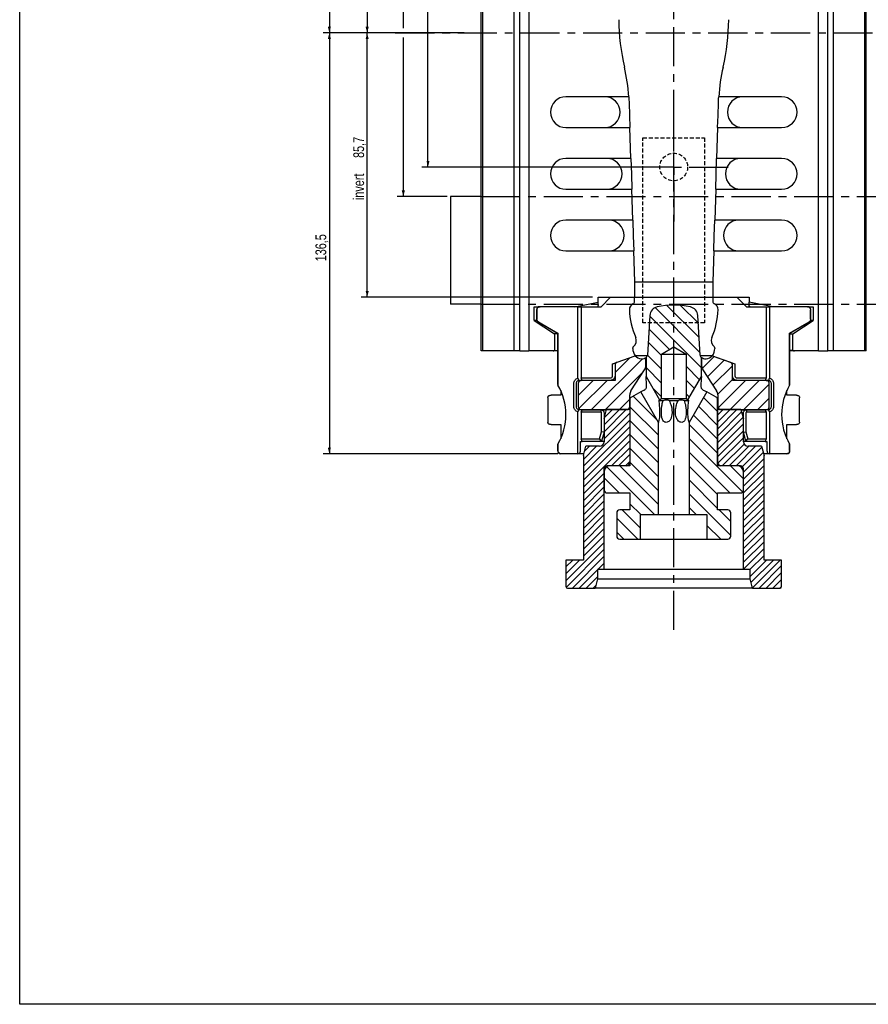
# Model space of a CAD drawing. Header units: millimetres. Extents: x 8 to 832, y 8 to 586.
# Tile 1 of 24: x 8 to 283, y 8 to 327. Entities that reach past the tile are written whole.
import ezdxf

# ---------------------------------------------------------------- set-up
doc = ezdxf.new("R2010")
doc.units = ezdxf.units.MM
doc.linetypes.add('CENTERX2', pattern=[20.32, 12.7, -2.54, 2.54, -2.54])
doc.linetypes.add('HIDDEN', pattern=[1.905, 1.27, -0.635])
for name, color, linetype in [('CENTERLINE', 4, 'CENTERX2'), ('DIMENSIONS', 2, 'Continuous'), ('HATCH', 3, 'Continuous'), ('HIDDEN', 3, 'HIDDEN')]:
    doc.layers.add(name, color=color, linetype=linetype)
doc.layers.add('OUTLINE', color=7, linetype='Continuous', lineweight=25)
doc.styles.add('SLDTEXTSTYLE0', font='TXT', dxfattribs={"width": 0.75})
doc.dimstyles.new('SLDDIMSTYLE0', dxfattribs={"dimtxt": 3.5, "dimasz": 2, "dimexe": 0, "dimexo": 0.0625, "dimgap": 0.875, "dimtad": 1, "dimrnd": 1e-09, "dimzin": 12, "dimdsep": 46, "dimtxsty": 'SLDTEXTSTYLE0', "dimsah": 1, "dimcen": 0.09, "dimadec": 0, "dimazin": 3, "dimtfac": 1, "dimtofl": 0, "dimtmove": 0, "dimatfit": 3, "dimfxl": 0, "dimfrac": 2, "dimtolj": 1, "dimtzin": 12, "dimarcsym": 0})
doc.dimstyles.new('SLDDIMSTYLE1', dxfattribs={"dimtxt": 3.5, "dimasz": 2, "dimexe": 0, "dimexo": 0.0625, "dimgap": 0.875, "dimtad": 1, "dimdec": 1, "dimrnd": 1e-09, "dimzin": 12, "dimdsep": 46, "dimtxsty": 'SLDTEXTSTYLE0', "dimsah": 1, "dimcen": 0.09, "dimadec": 0, "dimazin": 3, "dimtfac": 1, "dimtdec": 1, "dimtofl": 0, "dimtmove": 0, "dimatfit": 3, "dimfxl": 0, "dimfrac": 2, "dimtolj": 1, "dimtzin": 12, "dimarcsym": 0})

# ---------------------------------------------------------------- blocks, each defined once
blk = doc.blocks.new('SW_HATCH_0')
at = {"layer": 'HATCH', "color": 0}
for p, q in [((8.26, 29.75), (22.8, 15.22)), ((12.05, 30.46), (22.5, 20.01)), ((16.54, 30.46), (22.21, 24.79)), ((6.52, 27), (23.3, 10.23)), ((6.27, 22.77), (12.88, 16.16)), ((6.01, 18.54), (10.3, 14.25)), ((4.16, 13.14), (-12.34, -3.36)), ((0.01, 13.48), (-4.74, 8.73)), ((5.75, 14.31), (10.3, 9.76)), ((27.39, 13.92), (23.5, 10.03)), ((5.3, 10.27), (10.3, 5.27)), ((18.3, 10.74), (22.68, 6.36)), ((30.68, 12.72), (25.23, 7.27)), ((33.34, 10.89), (27.01, 4.56)), ((4.49, 8.98), (-7.85, -3.36)), ((33.34, 6.4), (28.59, 1.65)), ((-11.82, 6.14), (-16.7, 1.26)), ((-7.33, 6.14), (-16.47, -3)), ((7.57, 3.51), (10.3, 0.78)), ((18.3, 6.25), (21.03, 3.51)), ((37.57, 6.14), (28.68, -2.75)), ((42.06, 6.14), (32.56, -3.36)), ((45.3, 4.89), (37.05, -3.36)), ((0, 0), (-3.36, -3.36)), ((1.09, 1.01), (8.91, -6.81)), ((18.3, 1.76), (19.39, 0.67)), ((23.96, 0.59), (28.55, -4)), ((45.3, 0.4), (41.54, -3.36)), ((0.05, -2.44), (9.3, -11.69)), ((22.32, -2.26), (28.55, -8.49)), ((-1.12, -3.36), (-8.3, -10.55)), ((-3.36, -3.36), (-8.3, -8.3)), ((0, -4.49), (-8.3, -12.79)), ((-5.61, -3.36), (-8.19, -5.94)), ((20.68, -5.11), (28.55, -12.98)), ((34.8, -3.36), (28.6, -9.57)), ((32.56, -3.36), (28.6, -7.32)), ((30.31, -3.36), (28.6, -5.08)), ((36.3, -4.11), (28.6, -11.81)), ((36.77, -5.88), (28.6, -14.06)), ((0, -6.74), (-15, -21.74)), ((0, -8.98), (-15, -23.98)), ((0.05, -6.93), (9.3, -16.18)), ((19.3, -8.22), (28.55, -17.47)), ((36.9, -8), (28.6, -16.3)), ((0, -11.23), (-15, -26.23)), ((0.05, -11.42), (9.3, -20.67)), ((19.3, -12.71), (36.65, -30.06)), ((36.9, -10.25), (28.6, -18.55)), ((36.9, -12.49), (28.62, -20.77)), ((0, -13.47), (-15, -28.47)), ((-10.77, -15.26), (-15, -19.49)), ((-13.02, -15.26), (-14.63, -16.87)), ((0, -15.72), (-5.88, -21.59)), ((0.05, -15.91), (9.3, -25.16)), ((37.11, -14.53), (30.04, -21.59)), ((38.62, -15.26), (32.29, -21.59)), ((40.86, -15.26), (34.53, -21.59)), ((42.86, -15.51), (36.57, -21.81)), ((0, -17.96), (-3.63, -21.59)), ((19.3, -17.2), (32.49, -30.39)), ((43.34, -17.28), (36.95, -23.67)), ((-7.41, -21.93), (8.06, -37.39)), ((-3.25, -21.59), (9.3, -34.14)), ((0, -20.21), (-1.39, -21.59)), ((0.05, -20.4), (9.3, -29.65)), ((19.3, -21.69), (28.55, -30.94)), ((32.67, -21.59), (36.9, -25.82)), ((43.6, -19.26), (36.95, -25.91)), ((43.6, -21.51), (36.95, -28.16)), ((-8.35, -24.07), (-15, -30.72)), ((-8.3, -25.52), (-3.43, -30.39)), ((43.6, -23.75), (36.95, -30.4)), ((-8.35, -26.31), (-15, -32.96)), ((-8.35, -28.56), (-15, -35.21)), ((19.3, -26.18), (28.55, -35.43)), ((43.6, -26), (36.95, -32.65)), ((43.6, -28.24), (36.95, -34.89)), ((-8.35, -30.8), (-15, -37.45)), ((19.3, -30.67), (32.8, -44.17)), ((43.6, -30.49), (36.95, -37.14)), ((-8.35, -33.05), (-15, -39.7)), ((0.05, -33.87), (3.57, -37.39)), ((43.6, -32.73), (36.95, -39.38)), ((43.6, -34.98), (36.95, -41.63)), ((-8.35, -35.29), (-15, -41.94)), ((-8.35, -37.54), (-15, -44.19)), ((-2.42, -35.89), (3.55, -41.86)), ((19.3, -35.16), (21.53, -37.39)), ((29.01, -35.89), (32.8, -39.68)), ((43.6, -37.22), (36.95, -43.87)), ((-8.35, -39.78), (-15, -46.43)), ((-4.2, -38.6), (2.59, -45.39)), ((25.05, -40.91), (29.53, -45.39)), ((43.6, -39.47), (36.95, -46.12)), ((-8.35, -42.03), (-15, -48.68)), ((-8.35, -44.27), (-15, -50.92)), ((-4.2, -43.09), (-1.9, -45.39)), ((43.6, -41.71), (36.95, -48.36)), ((43.6, -43.96), (36.95, -50.61)), ((-8.35, -46.52), (-20.7, -58.87)), ((43.6, -46.2), (36.95, -52.85)), ((-8.35, -48.76), (-20.62, -61.03)), ((-8.35, -51.01), (-18.61, -61.26)), ((43.6, -48.45), (36.95, -55.1)), ((43.6, -50.69), (39.03, -55.26)), ((-16.24, -52.16), (-20.7, -56.62)), ((-18.49, -52.16), (-20.7, -54.38)), ((-8.35, -53.25), (-10.36, -55.26)), ((44.37, -52.16), (39.05, -57.49)), ((46.62, -52.16), (39.36, -59.42)), ((48.86, -52.16), (39.84, -61.19)), ((49.3, -53.97), (42.01, -61.26)), ((-10.45, -55.35), (-16.36, -61.26)), ((49.3, -56.22), (44.25, -61.26)), ((-10.45, -57.6), (-14.12, -61.26)), ((-11.03, -60.42), (-11.87, -61.26)), ((49.3, -58.46), (46.5, -61.26)), ((49.3, -60.71), (48.75, -61.26))]:
    blk.add_line(p, q, dxfattribs=at)
blk = doc.blocks.new('_D')
at = {"layer": 'DIMENSIONS'}
for p, q in [((128.89, 323.11), (106.51, 323.11)), ((108.51, 323.11), (108.51, 186.61)), ((182.7, 186.61), (106.51, 186.61))]:
    blk.add_line(p, q, dxfattribs=at)
for points in [[(108.51, 323.11), (108.01, 321.11), (109.01, 321.11)], [(108.51, 186.61), (109.01, 188.61), (108.01, 188.61)]]:
    blk.add_solid(points, dxfattribs=at)
at = {"layer": 'DIMENSIONS', "insert": (103.99, 249.04), "char_height": 3.5, "attachment_point": 1, "rotation": 90, "style": 'SLDTEXTSTYLE0'}
blk.add_mtext('136,5', dxfattribs=at)
blk = doc.blocks.new('_D_1')
at = {"layer": 'DIMENSIONS'}
for p, q in [((156.77, 415.21), (118.78, 415.21)), ((120.78, 415.21), (120.78, 323.11)), ((128.89, 323.11), (118.78, 323.11))]:
    blk.add_line(p, q, dxfattribs=at)
for points in [[(120.78, 415.21), (120.28, 413.21), (121.28, 413.21)], [(120.78, 323.11), (121.28, 325.11), (120.28, 325.11)]]:
    blk.add_solid(points, dxfattribs=at)
at = {"layer": 'DIMENSIONS', "insert": (116.27, 364.64), "char_height": 3.5, "attachment_point": 1, "rotation": 90, "style": 'SLDTEXTSTYLE0'}
blk.add_mtext('92,1', dxfattribs=at)
blk = doc.blocks.new('_D_3')
at = {"layer": 'DIMENSIONS'}
for p, q in [((146.77, 415.21), (130.51, 415.21)), ((132.51, 415.21), (132.51, 324.61)), ((132.51, 321.61), (132.51, 270.01)), ((146.77, 270.01), (130.51, 270.01))]:
    blk.add_line(p, q, dxfattribs=at)
for points in [[(132.51, 415.21), (132.01, 413.21), (133.01, 413.21)], [(132.51, 270.01), (133.01, 272.01), (132.01, 272.01)]]:
    blk.add_solid(points, dxfattribs=at)
at = {"layer": 'DIMENSIONS', "insert": (127.99, 336.15), "char_height": 3.5, "attachment_point": 1, "rotation": 90, "style": 'SLDTEXTSTYLE0'}
blk.add_mtext('145,2', dxfattribs=at)
blk = doc.blocks.new('_D_4')
at = {"layer": 'DIMENSIONS'}
for p, q in [((206.77, 494.41), (106.51, 494.41)), ((108.51, 494.41), (108.51, 323.11)), ((128.89, 323.11), (106.51, 323.11))]:
    blk.add_line(p, q, dxfattribs=at)
for points in [[(108.51, 494.41), (108.01, 492.41), (109.01, 492.41)], [(108.51, 323.11), (109.01, 325.11), (108.01, 325.11)]]:
    blk.add_solid(points, dxfattribs=at)
at = {"layer": 'DIMENSIONS', "insert": (103.99, 402.94), "char_height": 3.5, "attachment_point": 1, "rotation": 90, "style": 'SLDTEXTSTYLE0'}
blk.add_mtext('171,3', dxfattribs=at)
blk = doc.blocks.new('_D_8')
at = {"layer": 'DIMENSIONS'}
for p, q in [((146.77, 415.21), (138.51, 415.21)), ((140.51, 279.61), (140.51, 415.21)), ((219.27, 279.61), (138.51, 279.61))]:
    blk.add_line(p, q, dxfattribs=at)
for points in [[(140.51, 415.21), (140.01, 413.21), (141.01, 413.21)], [(140.51, 279.61), (141.01, 281.61), (140.01, 281.61)]]:
    blk.add_solid(points, dxfattribs=at)
at = {"layer": 'DIMENSIONS', "insert": (135.99, 341.59), "char_height": 3.5, "attachment_point": 1, "rotation": 90, "style": 'SLDTEXTSTYLE0'}
blk.add_mtext('135,6', dxfattribs=at)
blk = doc.blocks.new('_D_11')
at = {"layer": 'DIMENSIONS'}
for p, q in [((152.3, 323.11), (118.78, 323.11)), ((120.78, 237.41), (120.78, 323.11)), ((193.86, 237.41), (118.78, 237.41))]:
    blk.add_line(p, q, dxfattribs=at)
for points in [[(120.78, 323.11), (120.28, 321.11), (121.28, 321.11)], [(120.78, 237.41), (121.28, 239.41), (120.28, 239.41)]]:
    blk.add_solid(points, dxfattribs=at)
at = {"layer": 'DIMENSIONS', "char_height": 3.5, "attachment_point": 1, "rotation": 90, "style": 'SLDTEXTSTYLE0'}
for s, insert in [('85,7', (116.27, 282.57)), ('invert', (116.27, 268.9))]:
    blk.add_mtext(s, dxfattribs=dict(at, insert=insert))
blk = doc.blocks.new('SW_CENTERMARKSYMBOL_1')
at = {"layer": 'CENTERLINE', "color": 0}
for p, q in [((0, 5), (0, 18.4)), ((-5, 0), (-18.4, 0)), ((0, 0), (-2.5, 0)), ((0, 0), (0, 2.5)), ((0, 0), (0, -2.5)), ((0, 0), (2.5, 0)), ((5, 0), (18.4, 0)), ((0, -5), (0, -18.4))]:
    blk.add_line(p, q, dxfattribs=at)

msp = doc.modelspace()

# ---------------------------------------------------------------- linework, layer by layer
at = {"layer": 'CENTERLINE'}
for p, q in [((220.272, 129.442), (220.272, 485.135)), ((129.887, 323.112), (715.108, 323.112)), ((157.772, 270.012), (409.772, 270.012)), ((157.772, 235.112), (409.772, 235.112))]:
    msp.add_line(p, q, dxfattribs=at)
at = {"layer": 'HIDDEN'}
for p, q in [((210.272, 229.112), (210.272, 289.112)), ((210.272, 289.112), (230.272, 289.112)), ((230.272, 289.112), (230.272, 229.112)), ((230.272, 229.112), (210.272, 229.112))]:
    msp.add_line(p, q, dxfattribs=at)
msp.add_circle((220.272, 279.612), 4.5, dxfattribs=at)
msp.add_circle((220.272, 279.612), 4.5, dxfattribs=at)
at = {"layer": 'OUTLINE'}
for p, q in [((8, 8), (8, 586)), ((157.772, 219.962), (157.772, 446.912)), ((158.21, 446.912), (158.21, 219.962)), ((168.452, 219.962), (168.452, 446.912)), ((170.272, 219.962), (170.272, 446.912)), ((173.272, 446.912), (173.272, 219.962)), ((267.272, 219.962), (267.272, 446.912)), ((270.272, 219.962), (270.272, 446.912)), ((272.092, 219.962), (272.092, 446.912)), ((282.335, 219.962), (282.335, 446.912)), ((282.772, 219.962), (282.772, 446.912)), ((205.675, 302.412), (185.272, 302.412)), ((205.675, 302.412), (205.675, 302.412)), ((234.87, 302.412), (234.869, 302.412)), ((255.272, 302.412), (234.87, 302.412)), ((185.272, 292.412), (206.028, 292.412)), ((206.346, 282.412), (206.028, 292.412)), ((206.028, 292.412), (206.028, 292.412)), ((234.517, 292.412), (234.198, 282.412)), ((234.517, 292.412), (255.272, 292.412)), ((234.517, 292.412), (234.517, 292.412)), ((206.346, 282.412), (185.272, 282.412)), ((206.347, 282.412), (206.346, 282.412)), ((255.272, 282.412), (234.198, 282.412)), ((234.198, 282.412), (234.198, 282.412)), ((185.272, 272.412), (206.665, 272.412)), ((206.984, 262.412), (206.665, 272.412)), ((206.665, 272.412), (206.666, 272.412)), ((233.879, 272.412), (233.56, 262.412)), ((233.879, 272.412), (255.272, 272.412)), ((233.879, 272.412), (233.879, 272.412)), ((157.772, 270.012), (147.772, 270.012)), ((147.772, 270.012), (147.772, 235.112)), ((206.984, 262.412), (185.272, 262.412)), ((206.985, 262.412), (206.984, 262.412)), ((255.272, 262.412), (233.56, 262.412)), ((233.56, 262.412), (233.56, 262.412)), ((185.272, 252.412), (207.303, 252.412)), ((207.622, 242.412), (207.303, 252.412)), ((207.304, 252.412), (207.303, 252.412)), ((233.241, 252.412), (232.922, 242.412)), ((233.241, 252.412), (255.272, 252.412)), ((233.241, 252.412), (233.241, 252.412)), ((207.622, 237.412), (207.622, 242.412)), ((207.622, 242.412), (232.922, 242.412)), ((232.922, 242.412), (232.922, 237.412)), ((195.772, 237.412), (207.622, 237.412)), ((195.772, 235.742), (195.772, 237.412)), ((196.672, 234.312), (199.772, 237.412)), ((199.772, 237.412), (207.572, 237.412)), ((207.572, 235.986), (207.572, 237.412)), ((207.622, 237.412), (232.922, 237.412)), ((232.922, 237.412), (244.772, 237.412)), ((232.972, 237.412), (232.972, 235.986)), ((232.972, 237.412), (240.772, 237.412)), ((240.772, 237.412), (243.872, 234.312)), ((244.772, 237.412), (244.772, 235.742)), ((157.772, 235.112), (147.772, 235.112)), ((175.022, 234.242), (176.405, 234.242)), ((175.022, 229.881), (175.022, 234.242)), ((175.772, 233.312), (175.772, 230.215)), ((175.874, 233.312), (175.874, 230.215)), ((176.772, 234.312), (176.782, 234.312)), ((189.18, 234.312), (176.876, 234.312)), ((188.146, 234.312), (195.772, 235.742)), ((189.18, 234.312), (190.272, 234.312)), ((189.18, 211.099), (189.18, 234.312)), ((190.272, 234.312), (190.272, 211.212)), ((190.272, 234.312), (196.672, 234.312)), ((243.872, 234.312), (250.272, 234.312)), ((252.399, 234.312), (244.772, 235.742)), ((250.272, 234.312), (250.272, 211.212)), ((250.272, 234.312), (251.364, 234.312)), ((251.364, 234.312), (251.364, 211.099)), ((263.669, 234.312), (251.364, 234.312)), ((263.669, 234.312), (263.772, 234.312)), ((264.14, 234.242), (265.522, 234.242)), ((264.671, 230.215), (264.671, 233.312)), ((264.772, 230.215), (264.772, 233.312)), ((265.522, 234.242), (265.522, 229.881)), ((212.51, 231.492), (211.722, 218.607)), ((228.822, 218.607), (228.034, 231.492)), ((175.022, 229.881), (181.607, 225.502)), ((175.83, 229.881), (175.022, 229.881)), ((176.272, 229.349), (182.572, 225.712)), ((257.853, 225.712), (264.17, 229.349)), ((257.972, 225.712), (264.272, 229.349)), ((258.937, 225.502), (265.522, 229.881)), ((265.522, 229.881), (264.715, 229.881)), ((181.607, 225.502), (181.607, 220.047)), ((182.572, 225.502), (181.607, 225.502)), ((182.572, 225.712), (182.572, 209.058)), ((182.572, 225.712), (182.692, 225.712)), ((182.692, 225.712), (182.692, 208.872)), ((257.853, 208.872), (257.853, 225.712)), ((257.853, 225.712), (257.972, 225.712)), ((257.972, 209.063), (257.972, 225.712)), ((257.972, 225.502), (258.937, 225.502)), ((258.937, 220.047), (258.937, 225.502)), ((206.972, 220.762), (206.972, 220.998)), ((216.272, 218.882), (220.272, 221.285)), ((220.272, 221.285), (224.272, 218.882)), ((233.572, 220.998), (233.572, 220.762)), ((158.21, 219.962), (157.772, 219.962)), ((168.452, 219.962), (158.21, 219.962)), ((170.272, 219.962), (168.452, 219.962)), ((170.272, 219.962), (173.272, 219.962)), ((181.107, 219.962), (173.272, 219.962)), ((182.572, 219.962), (181.107, 219.962)), ((200.438, 215.756), (207.735, 218.412)), ((201.89, 216.266), (207.786, 218.412)), ((207.786, 218.412), (207.735, 218.412)), ((211.691, 218.412), (207.786, 218.412)), ((209.735, 217.412), (210.258, 217.412)), ((210.972, 217.712), (211.222, 217.712)), ((211.222, 215.159), (211.222, 217.712)), ((211.222, 217.712), (211.272, 217.712)), ((211.272, 217.832), (211.272, 211.713)), ((216.272, 218.882), (224.272, 218.882)), ((216.272, 204.482), (216.272, 218.882)), ((224.272, 218.882), (224.272, 204.482)), ((232.759, 218.412), (228.854, 218.412)), ((229.272, 211.713), (229.272, 217.832)), ((229.272, 217.712), (229.322, 217.712)), ((229.322, 217.712), (229.322, 215.159)), ((229.322, 217.712), (229.572, 217.712)), ((230.286, 217.412), (230.81, 217.412)), ((232.759, 218.412), (238.654, 216.266)), ((232.809, 218.412), (232.759, 218.412)), ((232.809, 218.412), (240.106, 215.756)), ((259.437, 219.962), (257.972, 219.962)), ((267.272, 219.962), (259.437, 219.962)), ((267.272, 219.962), (270.272, 219.962)), ((272.092, 219.962), (270.272, 219.962)), ((282.335, 219.962), (272.092, 219.962)), ((282.772, 219.962), (282.335, 219.962)), ((200.438, 215.756), (201.238, 216.041)), ((200.438, 211.912), (200.438, 215.756)), ((201.232, 215.326), (201.232, 210.412)), ((201.238, 216.041), (201.238, 215.431)), ((201.238, 216.041), (201.533, 216.041)), ((239.012, 216.041), (239.307, 216.041)), ((239.307, 215.431), (239.307, 216.041)), ((239.307, 216.041), (240.106, 215.756)), ((239.312, 210.412), (239.312, 215.326)), ((240.106, 215.756), (240.106, 211.912)), ((189.18, 211.099), (189.434, 210.396)), ((190.564, 210.412), (190.272, 211.212)), ((190.272, 211.212), (199.738, 211.212)), ((206.382, 207.036), (210.812, 213.787)), ((211.272, 211.713), (215.659, 204.114)), ((224.885, 204.114), (229.272, 211.713)), ((229.732, 213.787), (234.162, 207.036)), ((240.807, 211.212), (250.272, 211.212)), ((250.272, 211.212), (249.981, 210.412)), ((251.111, 210.396), (251.364, 211.099)), ((187.864, 201.892), (187.864, 209.412)), ((188.603, 209.412), (188.603, 201.892)), ((189.272, 209.412), (189.272, 201.912)), ((189.581, 210.412), (189.434, 210.396)), ((189.581, 210.412), (190.272, 210.412)), ((201.232, 210.412), (190.272, 210.412)), ((250.272, 210.412), (239.312, 210.412)), ((250.272, 210.412), (250.964, 210.412)), ((251.272, 201.912), (251.272, 209.412)), ((251.942, 201.892), (251.942, 209.412)), ((252.68, 209.412), (252.68, 201.892)), ((179.436, 204.793), (179.436, 196.88)), ((180.212, 205.562), (180.436, 205.562)), ((183.59, 205.562), (180.436, 205.562)), ((183.59, 207.128), (183.59, 205.562)), ((205.972, 201.912), (205.972, 205.665)), ((209.54, 206.713), (206.522, 204.97)), ((215.272, 196.784), (209.54, 206.713)), ((215.659, 204.114), (216.272, 204.482)), ((216.272, 204.482), (224.272, 204.482)), ((224.272, 204.482), (224.885, 204.114)), ((231.004, 206.713), (225.272, 196.784)), ((234.022, 204.97), (231.004, 206.713)), ((234.572, 205.665), (234.572, 201.912)), ((256.955, 205.562), (256.955, 207.128)), ((260.108, 205.562), (256.955, 205.562)), ((260.108, 205.562), (260.333, 205.562)), ((261.108, 196.88), (261.108, 204.793)), ((206.022, 204.104), (206.022, 182.682)), ((215.399, 203.882), (216.867, 203.882)), ((218.804, 203.882), (221.741, 203.882)), ((223.677, 203.882), (225.146, 203.882)), ((234.522, 182.682), (234.522, 204.104)), ((189.434, 200.907), (189.18, 200.205)), ((189.18, 186.612), (189.18, 200.205)), ((190.564, 200.892), (189.581, 200.892)), ((190.272, 200.912), (204.972, 200.912)), ((190.272, 200.092), (190.564, 200.892)), ((190.272, 200.092), (190.272, 191.412)), ((196.636, 200.092), (190.272, 200.092)), ((190.564, 200.892), (196.636, 200.892)), ((196.636, 200.892), (196.636, 200.092)), ((196.636, 200.892), (198.471, 200.892)), ((196.836, 193.717), (196.836, 199.892)), ((197.636, 199.892), (197.636, 193.615)), ((197.672, 197.912), (198.476, 200.912)), ((205.972, 200.912), (198.476, 200.912)), ((205.972, 200.912), (205.972, 183.682)), ((206.022, 200.912), (205.972, 200.912)), ((234.572, 200.912), (234.522, 200.912)), ((234.572, 183.682), (234.572, 200.912)), ((242.069, 200.912), (234.572, 200.912)), ((235.572, 200.912), (250.272, 200.912)), ((242.069, 200.912), (242.872, 197.912)), ((242.074, 200.892), (243.909, 200.892)), ((242.909, 193.615), (242.909, 199.892)), ((243.709, 199.892), (243.709, 193.717)), ((243.909, 200.892), (243.909, 200.092)), ((243.909, 200.892), (249.981, 200.892)), ((250.272, 200.092), (243.909, 200.092)), ((249.981, 200.892), (250.272, 200.092)), ((250.964, 200.892), (249.981, 200.892)), ((250.272, 200.092), (250.272, 191.412)), ((250.964, 200.892), (251.111, 200.907)), ((251.364, 200.205), (251.111, 200.907)), ((251.364, 200.205), (251.364, 186.612)), ((180.436, 196.112), (180.212, 196.112)), ((180.436, 196.112), (183.59, 196.112)), ((183.59, 196.112), (183.59, 191.495)), ((197.672, 197.912), (197.672, 190.512)), ((215.272, 166.882), (215.272, 196.784)), ((225.272, 196.784), (225.272, 166.882)), ((242.872, 190.512), (242.872, 197.912)), ((256.955, 191.495), (256.955, 196.112)), ((256.955, 196.112), (260.108, 196.112)), ((260.333, 196.112), (260.108, 196.112)), ((196.218, 191.412), (196.836, 193.717)), ((197.636, 193.615), (196.836, 193.717)), ((197.636, 193.612), (196.838, 190.637)), ((197.636, 193.615), (197.636, 193.612)), ((197.636, 193.612), (197.672, 193.612)), ((242.872, 193.612), (242.909, 193.612)), ((242.909, 193.615), (243.709, 193.717)), ((242.909, 193.612), (242.909, 193.615)), ((243.707, 190.637), (242.909, 193.612)), ((243.709, 193.717), (244.327, 191.412)), ((182.572, 189.56), (182.572, 187.612)), ((182.692, 189.751), (182.692, 187.612)), ((190.03, 190.612), (190.564, 190.612)), ((190.03, 187.612), (190.03, 190.612)), ((190.564, 190.612), (190.272, 191.412)), ((190.272, 191.412), (196.218, 191.412)), ((196.832, 190.612), (190.564, 190.612)), ((190.972, 186.012), (191.776, 189.012)), ((196.172, 189.012), (191.776, 189.012)), ((196.838, 190.637), (196.218, 191.412)), ((197.672, 190.612), (196.832, 190.612)), ((243.713, 190.612), (242.872, 190.612)), ((243.707, 190.637), (244.327, 191.412)), ((249.981, 190.612), (243.713, 190.612)), ((244.327, 191.412), (250.272, 191.412)), ((248.769, 189.012), (244.372, 189.012)), ((248.769, 189.012), (249.572, 186.012)), ((250.272, 191.412), (249.981, 190.612)), ((249.981, 190.612), (250.515, 190.612)), ((250.515, 190.612), (250.515, 187.612)), ((257.853, 187.612), (257.853, 189.751)), ((257.972, 187.612), (257.972, 189.565)), ((183.695, 186.612), (183.572, 186.612)), ((189.167, 186.612), (183.695, 186.612)), ((191.133, 186.612), (189.167, 186.612)), ((189.18, 186.612), (189.167, 186.612)), ((190.972, 186.012), (190.972, 155.012)), ((251.378, 186.612), (249.412, 186.612)), ((249.572, 155.012), (249.572, 186.012)), ((251.378, 186.612), (251.364, 186.612)), ((256.85, 186.612), (251.378, 186.612)), ((256.972, 186.612), (256.85, 186.612)), ((204.972, 182.682), (198.622, 182.682)), ((206.022, 182.682), (199.672, 182.682)), ((240.872, 182.682), (234.522, 182.682)), ((241.922, 182.682), (235.572, 182.682)), ((197.622, 181.682), (197.622, 149.012)), ((197.672, 180.682), (197.672, 174.882)), ((242.872, 174.882), (242.872, 180.682)), ((242.922, 149.012), (242.922, 181.682)), ((198.672, 173.882), (206.022, 173.882)), ((206.022, 173.882), (206.022, 168.382)), ((234.522, 173.882), (241.872, 173.882)), ((234.522, 168.382), (234.522, 173.882)), ((201.772, 167.382), (201.772, 159.882)), ((206.022, 168.382), (202.772, 168.382)), ((209.522, 158.882), (209.522, 166.882)), ((209.522, 166.882), (215.272, 166.882)), ((215.272, 166.882), (225.272, 166.882)), ((225.272, 166.882), (231.022, 166.882)), ((231.022, 166.882), (231.022, 158.882)), ((237.772, 168.382), (234.522, 168.382)), ((238.772, 159.882), (238.772, 167.382)), ((202.772, 158.882), (209.522, 158.882)), ((209.522, 158.882), (231.022, 158.882)), ((231.022, 158.882), (237.772, 158.882)), ((190.972, 155.012), (190.972, 152.112)), ((249.572, 152.112), (249.572, 155.012)), ((185.272, 152.112), (185.272, 143.512)), ((190.972, 152.112), (185.272, 152.112)), ((255.272, 152.112), (249.572, 152.112)), ((255.272, 143.512), (255.272, 152.112)), ((197.622, 149.012), (195.522, 149.012)), ((195.522, 149.012), (195.522, 146.012)), ((242.922, 149.012), (197.622, 149.012)), ((245.022, 149.012), (242.922, 149.012)), ((245.022, 146.012), (245.022, 149.012)), ((195.522, 146.012), (194.719, 143.012)), ((195.522, 146.012), (245.022, 146.012)), ((245.826, 143.012), (245.022, 146.012)), ((185.772, 143.012), (194.719, 143.012)), ((245.826, 143.012), (194.719, 143.012)), ((245.826, 143.012), (254.772, 143.012)), ((832, 8), (8, 8))]:
    msp.add_line(p, q, dxfattribs=at)
at = {"layer": 'OUTLINE', "flags": 128}
for points in [[(205.773, 300.412), (205.904, 296.3), (206.028, 292.412)], [(234.517, 292.412), (234.641, 296.3), (234.772, 300.412)], [(206.347, 282.412), (206.509, 277.319), (206.666, 272.412)], [(233.879, 272.412), (234.035, 277.319), (234.198, 282.412)], [(206.985, 262.412), (207.147, 257.34), (207.304, 252.412)], [(233.241, 252.412), (233.398, 257.34), (233.56, 262.412)], [(176.375, 229.349), (179.317, 227.654), (182.692, 225.712)]]:
    msp.add_lwpolyline(points, dxfattribs=at)
at = {"layer": 'OUTLINE'}
for centre, radius, start, end in [((273.681, 328.111), 71.262, 180.56271, 193.03819), ((166.864, 328.111), 71.262, 346.96181, 359.43729), ((145.803, 298.499), 60, 3.73912, 13.03819), ((294.742, 298.499), 60, 166.96181, 176.26088), ((185.272, 297.412), 5, 90, 270), ((197.864, 297.412), 5, 270, 90), ((242.681, 297.412), 5, 90, 270), ((255.272, 297.412), 5, 270, 90), ((185.272, 277.412), 5, 90, 270), ((198.502, 277.412), 5, 270, 90), ((242.043, 277.412), 5, 90, 270), ((255.272, 277.412), 5, 270, 90), ((185.272, 257.412), 5, 90, 270), ((199.14, 257.412), 5, 270, 90), ((241.405, 257.412), 5, 90, 270), ((255.272, 257.412), 5, 270, 90), ((176.772, 233.312), 1, 90, 180), ((207.872, 233.412), 2, 113.1324, 182.00582), ((230.858, 234.217), 25, 182.00582, 203.45559), ((206.772, 235.986), 0.8, 293.1324, 0), ((215.505, 231.309), 3, 102.51559, 176.5), ((220.272, 209.832), 25, 77.48441, 102.51559), ((225.04, 231.309), 3, 3.5, 77.48441), ((209.686, 234.217), 25, 336.54441, 357.99418), ((233.772, 235.986), 0.8, 180, 246.8676), ((232.672, 233.412), 2, 357.99418, 66.8676), ((263.772, 233.312), 1, 0, 90), ((176.772, 230.215), 1, 180, 240), ((263.772, 230.215), 1, 300, 0), ((205.722, 223.31), 2.4, 307.11726, 23.45559), ((234.822, 223.31), 2.4, 156.54441, 232.88274), ((207.472, 220.998), 0.5, 127.11726, 180), ((210.972, 220.762), 4, 180, 215.9798), ((229.572, 220.762), 4, 324.0202, 0), ((233.072, 220.998), 0.5, 0, 52.88274), ((181.107, 221.462), 1.5, 270, 289.47122), ((209.735, 219.812), 2.4, 215.68533, 270), ((210.258, 218.412), 1, 270, 315.573), ((210.724, 218.668), 1, 303.23915, 356.5), ((229.82, 218.668), 1, 183.5, 236.76085), ((230.286, 218.412), 1, 224.427, 270), ((230.81, 219.812), 2.4, 270, 324.31467), ((259.437, 221.462), 1.5, 250.52878, 270), ((202.232, 215.326), 1, 110, 180), ((208.722, 215.159), 2.5, 326.72511, 0), ((231.822, 215.159), 2.5, 180, 213.27489), ((238.312, 215.326), 1, 0, 70), ((166.272, 199.312), 19, 329.79, 30.21), ((190.272, 209.412), 1, 90, 180), ((250.272, 209.412), 1, 0, 90), ((274.272, 199.312), 19, 149.79, 210.21), ((208.472, 205.665), 2.5, 146.72511, 180), ((207.022, 204.104), 1, 120, 180), ((233.522, 204.104), 1, 0, 60), ((232.072, 205.665), 2.5, 0, 33.27489), ((190.272, 201.912), 1, 180, 270), ((204.972, 201.912), 1, 270, 0), ((235.572, 201.912), 1, 180, 270), ((250.272, 201.912), 1, 270, 0), ((196.172, 190.512), 1.5, 270, 0), ((244.372, 190.512), 1.5, 180, 270), ((183.572, 187.612), 1, 180, 270), ((256.972, 187.612), 1, 270, 0), ((198.622, 181.682), 1, 90, 180), ((199.672, 180.682), 2, 90, 180), ((204.972, 183.682), 1, 270, 0), ((235.572, 183.682), 1, 180, 270), ((240.872, 180.682), 2, 0, 90), ((241.922, 181.682), 1, 0, 90), ((198.672, 174.882), 1, 180, 270), ((241.872, 174.882), 1, 270, 0), ((202.772, 167.382), 1, 90, 180), ((237.772, 167.382), 1, 0, 90), ((202.772, 159.882), 1, 180, 270), ((237.772, 159.882), 1, 270, 0), ((185.772, 143.512), 0.5, 180, 270), ((254.772, 143.512), 0.5, 270, 0)]:
    msp.add_arc(centre, radius, start, end, dxfattribs=at)
for start_param, end_param in [(1.3315031, 1.3325523), (4.950633, 4.9516822)]:
    msp.add_ellipse((220.272, 184.703), major_axis=(0, 25.037), ratio=0.963433, start_param=start_param, end_param=end_param, dxfattribs=at)
for points, knots in [([(205.675, 302.412), (205.698, 302.039), (205.738, 301.373), (205.762, 300.706), (205.773, 300.412)], [0, 0, 0, 0, 0.5590089, 1, 1, 1, 1]), ([(234.772, 300.412), (234.782, 300.706), (234.806, 301.373), (234.847, 302.039), (234.869, 302.412)], [0, 0, 0, 0, 0.44099095, 1, 1, 1, 1]), ([(175.874, 233.312), (175.875, 233.356), (175.88, 233.47), (175.935, 233.691), (176.081, 233.952), (176.338, 234.177), (176.618, 234.295), (176.803, 234.307), (176.876, 234.312)], [0, 0, 0, 0, 0.08484455, 0.21810608, 0.43238184, 0.64664572, 0.86123641, 1, 1, 1, 1]), ([(195.514, 234.312), (195.531, 234.318), (195.595, 234.342), (195.74, 234.44), (195.881, 234.762), (195.78, 235.191), (195.774, 235.579), (195.772, 235.742)], [0, 0, 0, 0, 0.0104806, 0.0400065, 0.163745, 0.6506112, 1, 1, 1, 1]), ([(245.031, 234.312), (245.014, 234.318), (244.949, 234.342), (244.805, 234.44), (244.663, 234.762), (244.765, 235.191), (244.77, 235.579), (244.772, 235.742)], [0, 0, 0, 0, 0.0104806, 0.0400065, 0.163745, 0.6506112, 1, 1, 1, 1]), ([(263.669, 234.312), (263.761, 234.304), (263.966, 234.287), (264.259, 234.143), (264.5, 233.902), (264.646, 233.61), (264.663, 233.405), (264.671, 233.312)], [0, 0, 0, 0, 0.17672032, 0.3921281, 0.60726292, 0.82193227, 1, 1, 1, 1]), ([(176.375, 229.349), (176.311, 229.391), (176.189, 229.473), (176.021, 229.672), (175.897, 229.922), (175.881, 230.125), (175.874, 230.215)], [0, 0, 0, 0, 0.2177687, 0.4204602, 0.7414621, 1, 1, 1, 1]), ([(264.671, 230.215), (264.665, 230.134), (264.651, 229.94), (264.521, 229.656), (264.338, 229.455), (264.207, 229.372), (264.17, 229.349)], [0, 0, 0, 0, 0.2333425, 0.5542446, 0.8754719, 1, 1, 1, 1]), ([(175.945, 229.686), (175.717, 229.734), (175.12, 229.861), (175.059, 229.873), (175.022, 229.881)], [0, 0, 0, 0, 0.3827243, 1, 1, 1, 1]), ([(264.597, 229.685), (264.826, 229.734), (265.425, 229.861), (265.485, 229.873), (265.522, 229.881)], [0, 0, 0, 0, 0.3837889, 1, 1, 1, 1]), ([(181.607, 220.047), (181.626, 220.048), (181.677, 220.049), (182.228, 220.067), (182.572, 220.078)], [0, 0, 0, 0, 0.3742233, 1, 1, 1, 1]), ([(258.937, 220.047), (258.918, 220.048), (258.868, 220.049), (258.317, 220.067), (257.972, 220.078)], [0, 0, 0, 0, 0.3742234, 1, 1, 1, 1]), ([(187.864, 209.412), (187.883, 209.604), (187.92, 209.988), (188.21, 210.499), (188.635, 210.904), (188.999, 211.034), (189.18, 211.099)], [0, 0, 0, 0, 0.2499851, 0.4999916, 0.7499892, 1, 1, 1, 1]), ([(199.738, 211.212), (199.83, 211.222), (200.014, 211.243), (200.245, 211.405), (200.407, 211.636), (200.428, 211.82), (200.438, 211.912)], [0, 0, 0, 0, 0.2505552, 0.5002253, 0.750009, 1, 1, 1, 1]), ([(201.238, 211.912), (201.215, 211.715), (201.17, 211.323), (200.824, 210.823), (200.431, 210.561), (200.058, 210.434), (199.861, 210.42), (199.738, 210.412)], [0, 0, 0, 0, 0.2497809, 0.4993014, 0.7486558, 0.842402, 1, 1, 1, 1]), ([(211.476, 208.579), (211.446, 209.241), (211.401, 210.211), (211.32, 211.179), (211.287, 211.559), (211.274, 211.698), (211.273, 211.709), (211.272, 211.713)], [0, 0, 0, 0, 0.5172776, 0.7569099, 0.8562548, 0.9565603, 1, 1, 1, 1]), ([(229.272, 211.713), (229.272, 211.711), (229.272, 211.705), (229.263, 211.617), (229.236, 211.317), (229.171, 210.532), (229.105, 209.551), (229.077, 208.796), (229.068, 208.579)], [0, 0, 0, 0, 0.0299918, 0.1029961, 0.2136567, 0.4104809, 0.8303778, 1, 1, 1, 1]), ([(240.807, 210.412), (240.684, 210.42), (240.487, 210.434), (240.115, 210.56), (239.722, 210.822), (239.375, 211.322), (239.33, 211.715), (239.307, 211.912)], [0, 0, 0, 0, 0.1573063, 0.2507779, 0.5002469, 0.7496604, 1, 1, 1, 1]), ([(240.106, 211.912), (240.117, 211.82), (240.138, 211.636), (240.3, 211.405), (240.532, 211.243), (240.715, 211.222), (240.807, 211.212)], [0, 0, 0, 0, 0.2505551, 0.5002294, 0.7500089, 1, 1, 1, 1]), ([(251.364, 211.099), (251.546, 211.034), (251.91, 210.904), (252.334, 210.499), (252.625, 209.988), (252.662, 209.604), (252.68, 209.412)], [0, 0, 0, 0, 0.2500108, 0.5000084, 0.7500149, 1, 1, 1, 1]), ([(182.582, 209.058), (182.594, 209.039), (182.607, 209.018), (182.684, 208.886), (182.692, 208.872)], [0, 0, 0, 0, 0.8954938, 1, 1, 1, 1]), ([(189.434, 210.396), (189.32, 210.364), (189.095, 210.301), (188.825, 210.066), (188.639, 209.761), (188.615, 209.528), (188.603, 209.412)], [0, 0, 0, 0, 0.2506021, 0.5007759, 0.7505274, 1, 1, 1, 1]), ([(210.703, 207.28), (210.816, 207.348), (211.042, 207.485), (211.303, 207.811), (211.459, 208.186), (211.471, 208.448), (211.476, 208.579)], [0, 0, 0, 0, 0.2543289, 0.5096805, 0.7544874, 1, 1, 1, 1]), ([(229.068, 208.579), (229.077, 208.425), (229.094, 208.117), (229.306, 207.706), (229.581, 207.429), (229.769, 207.321), (229.841, 207.28)], [0, 0, 0, 0, 0.2874836, 0.5764179, 0.8367539, 1, 1, 1, 1]), ([(251.111, 210.396), (251.085, 210.401), (251.036, 210.41), (250.987, 210.411), (250.964, 210.412)], [0, 0, 0, 0, 0.53316835, 1, 1, 1, 1]), ([(251.942, 209.412), (251.93, 209.528), (251.906, 209.761), (251.72, 210.066), (251.45, 210.301), (251.224, 210.364), (251.111, 210.396)], [0, 0, 0, 0, 0.2494751, 0.4992291, 0.7494055, 1, 1, 1, 1]), ([(257.853, 208.872), (257.926, 208.995), (258.003, 209.127), (257.968, 209.067), (257.966, 209.063)], [0, 0, 0, 0, 0.93716653, 1, 1, 1, 1]), ([(179.449, 204.793), (179.446, 204.83), (179.43, 204.987), (179.527, 205.217), (179.724, 205.425), (179.956, 205.54), (180.126, 205.554), (180.212, 205.562)], [0, 0, 0, 0, 0.0989676, 0.4256557, 0.6627972, 0.8309955, 1, 1, 1, 1]), ([(209.54, 206.713), (209.544, 206.714), (209.556, 206.72), (209.715, 206.793), (210.086, 206.968), (210.455, 207.151), (210.672, 207.263), (210.703, 207.28)], [0, 0, 0, 0, 0.1174441, 0.3950848, 0.673206, 0.9523941, 1, 1, 1, 1]), ([(229.841, 207.28), (230.022, 207.188), (230.384, 207.004), (230.779, 206.817), (230.979, 206.724), (230.997, 206.716), (231.004, 206.713)], [0, 0, 0, 0, 0.2792471, 0.558682, 0.8380933, 1, 1, 1, 1]), ([(260.333, 205.562), (260.419, 205.554), (260.589, 205.54), (260.821, 205.425), (261.018, 205.217), (261.115, 204.987), (261.099, 204.83), (261.095, 204.793)], [0, 0, 0, 0, 0.1690049, 0.3372036, 0.5743407, 0.9010317, 1, 1, 1, 1]), ([(189.18, 200.205), (188.999, 200.269), (188.635, 200.399), (188.21, 200.805), (187.92, 201.315), (187.883, 201.699), (187.864, 201.892)], [0, 0, 0, 0, 0.25001, 0.5000068, 0.7500125, 1, 1, 1, 1]), ([(188.603, 201.892), (188.615, 201.775), (188.639, 201.542), (188.825, 201.237), (189.095, 201.003), (189.32, 200.939), (189.434, 200.907)], [0, 0, 0, 0, 0.2494721, 0.4992232, 0.7493966, 1, 1, 1, 1]), ([(215.399, 203.882), (215.466, 203.331), (215.643, 201.882), (215.733, 199.93), (215.608, 198.36), (215.484, 197.598), (215.357, 197.07), (215.283, 196.818), (215.275, 196.793), (215.272, 196.784)], [0, 0, 0, 0, 0.2189178, 0.5758014, 0.6881337, 0.8011869, 0.8777913, 0.9549688, 1, 1, 1, 1]), ([(215.659, 204.114), (215.658, 204.113), (215.654, 204.109), (215.584, 204.041), (215.449, 203.925), (215.399, 203.882)], [0, 0, 0, 0, 0.1261712, 0.678913, 1, 1, 1, 1]), ([(218.804, 203.882), (219.039, 203.331), (219.656, 201.882), (219.819, 199.931), (219.507, 198.36), (219.147, 197.599), (218.647, 197.067), (218.127, 196.799), (217.628, 196.763), (217.214, 196.907), (216.842, 197.228), (216.504, 197.843), (216.247, 199.026), (216.229, 200.539), (216.375, 202.15), (216.608, 203.226), (216.824, 203.772), (216.867, 203.882)], [0, 0, 0, 0, 0.1093859, 0.2877087, 0.3438376, 0.4003261, 0.4386032, 0.4771663, 0.5102196, 0.5402404, 0.5711733, 0.6151713, 0.6804465, 0.7957786, 0.8866507, 0.9772615, 1, 1, 1, 1]), ([(216.867, 203.882), (217.078, 203.953), (217.5, 204.096), (218.105, 204.135), (218.546, 204.042), (218.735, 203.925), (218.804, 203.882)], [0, 0, 0, 0, 0.2810729, 0.5625903, 0.8392743, 1, 1, 1, 1]), ([(223.677, 203.882), (223.845, 203.331), (224.286, 201.882), (224.358, 199.931), (224.171, 198.36), (223.935, 197.599), (223.563, 197.067), (223.123, 196.799), (222.635, 196.763), (222.177, 196.907), (221.717, 197.228), (221.244, 197.843), (220.832, 199.026), (220.795, 200.539), (221.046, 202.15), (221.397, 203.226), (221.683, 203.772), (221.741, 203.882)], [0, 0, 0, 0, 0.1093858, 0.2877086, 0.3438374, 0.4003261, 0.438603, 0.4771663, 0.5102198, 0.5402404, 0.5711733, 0.6151712, 0.6804466, 0.7957787, 0.8866509, 0.9772618, 1, 1, 1, 1]), ([(221.741, 203.882), (221.87, 203.953), (222.128, 204.096), (222.698, 204.135), (223.234, 204.042), (223.558, 203.925), (223.677, 203.882)], [0, 0, 0, 0, 0.2810735, 0.5625868, 0.8392748, 1, 1, 1, 1]), ([(225.272, 196.784), (225.272, 196.787), (225.269, 196.794), (225.235, 196.908), (225.147, 197.228), (225.012, 197.844), (224.858, 199.025), (224.839, 200.531), (224.942, 202.139), (225.06, 203.219), (225.132, 203.772), (225.146, 203.882)], [0, 0, 0, 0, 0.0213414, 0.0813357, 0.143154, 0.2310812, 0.3615309, 0.5920162, 0.7705338, 0.9545584, 1, 1, 1, 1]), ([(225.146, 203.882), (225.062, 203.955), (224.913, 204.086), (224.894, 204.105), (224.885, 204.114)], [0, 0, 0, 0, 0.5619697, 1, 1, 1, 1]), ([(251.111, 200.907), (251.224, 200.939), (251.45, 201.003), (251.72, 201.237), (251.906, 201.542), (251.93, 201.775), (251.942, 201.892)], [0, 0, 0, 0, 0.2505959, 0.5007718, 0.7505254, 1, 1, 1, 1]), ([(252.68, 201.892), (252.662, 201.699), (252.625, 201.315), (252.334, 200.805), (251.91, 200.399), (251.546, 200.269), (251.364, 200.205)], [0, 0, 0, 0, 0.2499875, 0.4999932, 0.74999, 1, 1, 1, 1]), ([(189.434, 200.907), (189.46, 200.902), (189.509, 200.893), (189.558, 200.892), (189.581, 200.892)], [0, 0, 0, 0, 0.53317422, 1, 1, 1, 1]), ([(196.636, 200.892), (196.718, 200.886), (196.871, 200.875), (197.117, 200.781), (197.322, 200.635), (197.476, 200.446), (197.601, 200.213), (197.622, 200.019), (197.636, 199.892)], [0, 0, 0, 0, 0.15664311, 0.2922997, 0.49985475, 0.6305454, 0.75765244, 1, 1, 1, 1]), ([(196.836, 199.892), (196.833, 199.918), (196.827, 199.97), (196.781, 200.036), (196.715, 200.083), (196.662, 200.089), (196.636, 200.092)], [0, 0, 0, 0, 0.2505534, 0.5001991, 0.7500033, 1, 1, 1, 1]), ([(242.909, 199.892), (242.923, 200.019), (242.944, 200.213), (243.069, 200.445), (243.222, 200.635), (243.427, 200.781), (243.674, 200.875), (243.827, 200.886), (243.909, 200.892)], [0, 0, 0, 0, 0.2421282, 0.3691235, 0.4996905, 0.7074159, 0.8432018, 1, 1, 1, 1]), ([(243.909, 200.092), (243.883, 200.089), (243.83, 200.083), (243.764, 200.036), (243.718, 199.97), (243.712, 199.918), (243.709, 199.892)], [0, 0, 0, 0, 0.2505614, 0.5002235, 0.7500048, 1, 1, 1, 1]), ([(180.212, 196.112), (180.126, 196.119), (179.956, 196.133), (179.724, 196.248), (179.527, 196.457), (179.43, 196.686), (179.446, 196.843), (179.449, 196.88)], [0, 0, 0, 0, 0.1690047, 0.3372056, 0.5743457, 0.9010385, 1, 1, 1, 1]), ([(261.095, 196.88), (261.099, 196.843), (261.115, 196.686), (261.018, 196.457), (260.821, 196.248), (260.589, 196.133), (260.419, 196.119), (260.333, 196.112)], [0, 0, 0, 0, 0.0989622, 0.4256579, 0.6627936, 0.8309949, 1, 1, 1, 1]), ([(182.692, 189.751), (182.619, 189.628), (182.541, 189.496), (182.577, 189.556), (182.579, 189.56)], [0, 0, 0, 0, 0.9371667, 1, 1, 1, 1]), ([(257.963, 189.565), (257.951, 189.584), (257.938, 189.605), (257.861, 189.738), (257.853, 189.751)], [0, 0, 0, 0, 0.8954935, 1, 1, 1, 1]), ([(183.695, 186.612), (183.636, 186.615), (183.464, 186.624), (183.191, 186.726), (182.924, 186.942), (182.768, 187.199), (182.701, 187.429), (182.695, 187.556), (182.692, 187.612)], [0, 0, 0, 0, 0.1131521, 0.3287602, 0.5440969, 0.7588483, 0.8930292, 1, 1, 1, 1]), ([(189.18, 186.612), (189.333, 186.642), (189.538, 186.682), (189.789, 186.924), (189.911, 187.102), (189.99, 187.309), (190.024, 187.461), (190.028, 187.57), (190.03, 187.612)], [0, 0, 0, 0, 0.4691456, 0.6307203, 0.8145207, 0.885186, 0.956566, 1, 1, 1, 1]), ([(250.515, 187.612), (250.517, 187.566), (250.521, 187.462), (250.56, 187.288), (250.673, 187.016), (250.947, 186.702), (251.202, 186.647), (251.364, 186.612)], [0, 0, 0, 0, 0.0483303, 0.1091383, 0.2137415, 0.4973962, 1, 1, 1, 1]), ([(257.853, 187.612), (257.852, 187.593), (257.85, 187.464), (257.794, 187.223), (257.613, 186.934), (257.346, 186.721), (257.075, 186.623), (256.906, 186.614), (256.85, 186.612)], [0, 0, 0, 0, 0.0349167, 0.2485898, 0.4623084, 0.6764915, 0.8913333, 1, 1, 1, 1])]:
    msp.add_open_spline(points, degree=3, knots=knots, dxfattribs=at)

# ---------------------------------------------------------------- block references
at = {"layer": 'CENTERLINE'}
msp.add_blockref('SW_CENTERMARKSYMBOL_1', (220.272, 279.612), dxfattribs=at)
at = {"layer": 'HATCH'}
msp.add_blockref('SW_HATCH_0', (205.972, 204.275), dxfattribs=at)

# ---------------------------------------------------------------- dimensions: what is measured, and where the dimension line sits
at = {"layer": 'DIMENSIONS'}
for base, p1, p2, picture, middle in [((108.506, 323.112), (207.772, 494.412), (129.887, 323.112), '_D_4', (108.506, 408.762)), ((120.777, 323.112), (157.772, 415.212), (129.887, 323.112), '_D_1', (120.777, 369.162)), ((140.506, 415.212), (220.272, 279.612), (147.772, 415.212), '_D_8', (140.506, 347.412)), ((108.506, 186.612), (129.887, 323.112), (183.695, 186.612), '_D', (108.506, 254.862))]:
    dim = msp.add_linear_dim(base=base, p1=p1, p2=p2, angle=90, dimstyle='SLDDIMSTYLE0', dxfattribs=at)
    dim.commit()
    dim.dimension.update_dxf_attribs({"geometry": picture, "text_midpoint": middle, "dimtype": 160})
for base, p1, p2, text, dimstyle, picture, middle in [((132.506, 270.012), (147.772, 415.212), (147.772, 270.012), '<> ', 'SLDDIMSTYLE1', '_D_3', (132.506, 342.612)), ((120.777, 323.112), (436.839, 237.412), (436.839, 323.112), 'invert <>', 'SLDDIMSTYLE0', '_D_11', (120.777, 280.262))]:
    dim = msp.add_linear_dim(base=base, p1=p1, p2=p2, angle=90, text=text, dimstyle=dimstyle, dxfattribs=at)
    dim.commit()
    dim.dimension.update_dxf_attribs({"geometry": picture, "text_midpoint": middle, "dimtype": 160})

doc.saveas('drawing.dxf')
